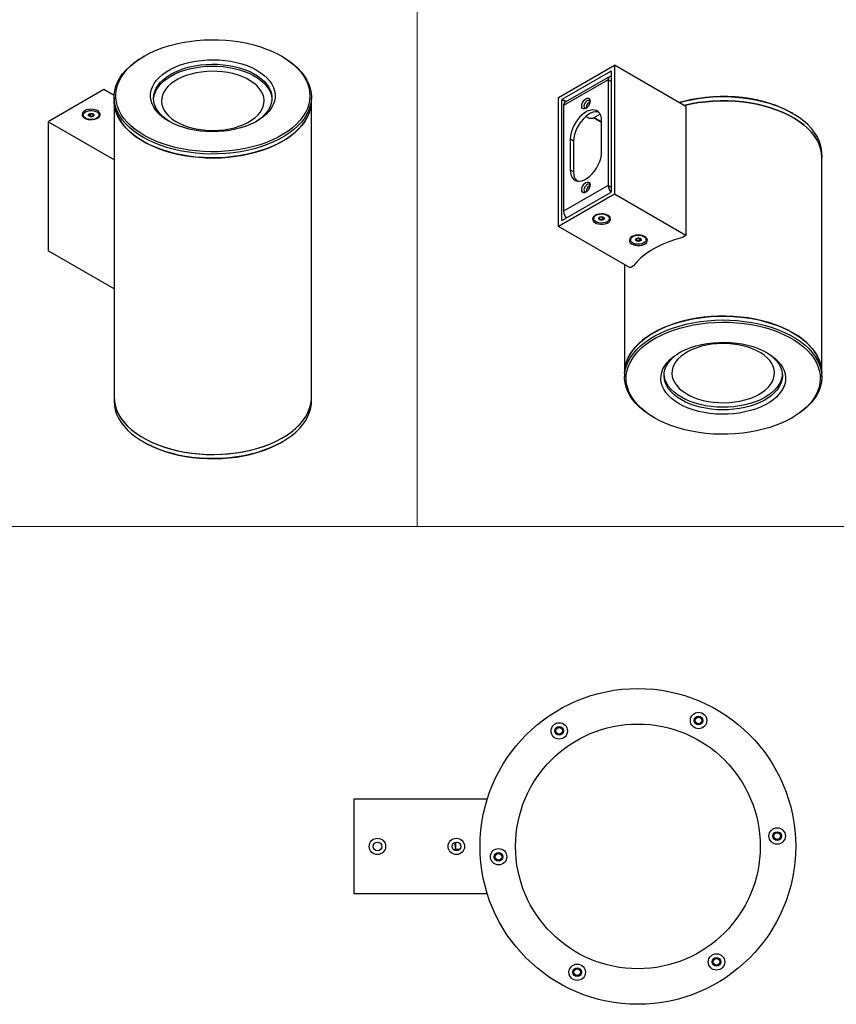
# Model space of a CAD drawing. Header units: millimetres. Extents: x -633 to 2709, y -2030 to 563.
# Tile 9 of 16: x 564 to 1081, y -716 to -93. Entities that reach past the tile are written whole.
import ezdxf

# ---------------------------------------------------------------- set-up
doc = ezdxf.new("R2010")
doc.units = ezdxf.units.MM

msp = doc.modelspace()

# ---------------------------------------------------------------- linework, layer by layer
at = {"color": 7, "linetype": 'Continuous', "lineweight": 18}
for p, q in [((815.63, 562.92), (815.63, -413.54)), ((815.63, 562.92), (815.63, -413.54)), ((97.91, -413.54), (815.63, -413.54)), ((406.5, -413.54), (1473.8, -413.54)), ((815.63, -413.54), (1473.8, -413.54))]:
    msp.add_line(p, q, dxfattribs=at)
at = {"color": 7, "linetype": 'Continuous', "lineweight": 25}
for p, q in [((642.72, -115.71), (642.02, -116.12)), ((730.42, -116.12), (729.71, -115.71)), ((905.31, -141.91), (940.67, -121.5)), ((940.67, -121.5), (940.67, -203.16)), ((985.92, -147.63), (940.67, -121.5)), ((907.61, -143.04), (938.37, -125.28)), ((936.78, -130.69), (908.49, -147.02)), ((937.71, -128.63), (909.43, -144.96)), ((936.78, -130.69), (936.78, -197.64)), ((938.55, -131.71), (936.78, -130.69)), ((938.55, -125.38), (938.37, -125.28)), ((938.55, -125.38), (938.55, -201.73)), ((617.27, -136.94), (581.92, -157.35)), ((623.74, -140.67), (617.27, -136.94)), ((623.72, -141.62), (623.72, -144.07)), ((748.72, -144.07), (748.72, -141.62)), ((905.31, -223.57), (905.31, -141.91)), ((907.43, -219.69), (907.43, -143.34)), ((909.83, -144.72), (907.43, -143.34)), ((907.61, -143.04), (910.18, -144.52)), ((623.72, -144.07), (623.72, -331.88)), ((653.72, -144.07), (653.72, -144.08)), ((718.72, -144.08), (718.72, -144.07)), ((748.72, -331.88), (748.72, -144.07)), ((908.49, -147.02), (908.49, -213.97)), ((985.92, -147.63), (985.92, -229.28)), ((604.14, -153.01), (604.14, -153.25)), ((608.08, -152.66), (607.86, -152.27)), ((608.55, -154), (608.7, -153.92)), ((608.7, -153.92), (608.7, -152.11)), ((608.7, -153.92), (609.47, -154.04)), ((610.37, -153.76), (610.37, -152.37)), ((612.68, -155.05), (612.68, -155.26)), ((614.14, -153.25), (614.14, -153.01)), ((924.4, -154.98), (922.54, -153.9)), ((924.4, -154.98), (927.23, -154.98)), ((931.58, -152.47), (927.23, -154.98)), ((932.54, -157.83), (927.41, -154.87)), ((927.76, -154.67), (932.54, -157.42)), ((1053.81, -152.12), (1053.1, -151.71)), ((623.72, -181.48), (581.92, -157.35)), ((581.92, -157.35), (581.92, -239)), ((932.54, -176.41), (932.54, -156.82)), ((912.74, -168.25), (912.74, -187.84)), ((914.86, -169.47), (912.74, -168.25)), ((914.86, -169.47), (914.86, -189.07)), ((1072.11, -180.08), (1072.11, -177.63)), ((1072.11, -316.44), (1072.11, -180.08)), ((914.86, -189.07), (912.74, -187.84)), ((936.78, -197.64), (908.49, -213.97)), ((936.78, -197.64), (938.55, -198.66)), ((940.67, -203.16), (905.31, -223.57)), ((938.37, -202.03), (907.61, -219.79)), ((985.92, -229.28), (940.67, -203.16)), ((929, -216.48), (929, -216.27)), ((931.31, -217.77), (931.31, -219.15)), ((932.98, -217.61), (932.21, -217.48)), ((933.12, -217.52), (932.98, -217.61)), ((932.98, -217.61), (932.98, -219.41)), ((950.57, -249.69), (905.31, -223.57)), ((907.43, -219.69), (907.61, -219.79)), ((927.54, -218.27), (927.54, -218.52)), ((933.6, -218.87), (933.82, -219.26)), ((937.54, -218.52), (937.54, -218.27)), ((952.33, -229.95), (952.33, -229.74)), ((985.92, -229.28), (983.8, -230.51)), ((950.87, -231.74), (950.87, -231.99)), ((954.64, -231.24), (954.64, -232.62)), ((956.32, -231.08), (955.54, -230.96)), ((956.46, -230.99), (956.32, -231.08)), ((956.32, -231.08), (956.32, -232.88)), ((956.93, -232.34), (957.16, -232.73)), ((960.87, -231.99), (960.87, -231.74)), ((623.72, -263.13), (581.92, -239)), ((947.11, -247.7), (947.11, -316.44)), ((952.69, -248.47), (950.57, -249.69)), ((947.11, -316.44), (947.11, -318.89)), ((977.11, -316.43), (977.11, -316.44)), ((1042.11, -316.44), (1042.11, -316.43)), ((1072.11, -318.89), (1072.11, -316.44)), ((623.72, -331.88), (623.72, -334.33)), ((748.72, -334.33), (748.72, -331.88)), ((965.41, -344.4), (966.12, -344.81)), ((1053.1, -344.81), (1053.81, -344.4)), ((642.02, -359.84), (642.72, -360.24)), ((729.71, -360.24), (730.42, -359.84)), ((860.15, -586.15), (775.54, -586.15)), ((775.54, -586.15), (775.54, -646.15)), ((839.96, -617.94), (839.69, -613.43)), ((839.96, -613.46), (839.96, -617.94)), ((839.91, -618.77), (839.96, -617.94)), ((839.96, -617.94), (839.96, -618.84)), ((839.96, -617.94), (842.63, -617.94)), ((860.15, -646.15), (775.54, -646.15))]:
    msp.add_line(p, q, dxfattribs=at)
at = {"color": 7, "linetype": 'Continuous', "lineweight": 25, "flags": 128}
for points in [[(747.01, -146.19), (746.13, -148.83), (744.9, -151.42), (743.34, -153.96), (741.46, -156.41), (739.25, -158.78), (736.75, -161.04), (733.95, -163.19), (730.88, -165.21), (727.56, -167.09), (724, -168.82), (720.22, -170.39), (716.24, -171.79), (712.1, -173.01), (707.81, -174.05), (703.39, -174.9), (698.87, -175.55), (694.29, -176), (689.65, -176.26), (685, -176.3), (680.35, -176.15), (675.74, -175.79), (671.19, -175.23), (666.72, -174.48), (662.36, -173.53), (658.14, -172.4), (654.09, -171.08), (650.21, -169.59), (646.54, -167.94), (643.1, -166.13), (639.91, -164.17), (636.98, -162.08), (634.34, -159.87), (631.99, -157.55), (629.95, -155.14), (628.23, -152.64), (626.85, -150.07), (625.8, -147.46), (625.11, -144.8), (624.76, -142.12), (624.76, -139.43), (625.12, -136.75), (625.83, -134.1), (626.88, -131.48), (628.27, -128.92), (629.99, -126.42), (632.04, -124.01), (634.4, -121.69), (637.05, -119.48), (639.98, -117.4), (643.18, -115.44), (646.63, -113.64), (650.3, -111.99), (654.18, -110.5), (658.24, -109.19), (662.46, -108.06), (666.82, -107.12), (671.29, -106.37), (675.85, -105.81), (680.46, -105.46), (685.11, -105.31), (689.76, -105.36), (694.39, -105.62), (698.98, -106.08), (703.49, -106.73), (707.91, -107.59), (712.2, -108.63), (716.34, -109.85), (720.31, -111.26), (724.08, -112.83), (727.64, -114.56), (730.96, -116.45), (734.02, -118.47), (736.81, -120.62), (739.31, -122.89), (741.51, -125.26), (743.38, -127.72), (744.94, -130.25), (746.15, -132.84), (747.02, -135.48), (747.54, -138.15), (747.72, -140.84), (747.54, -143.52), (747.01, -146.19)], [(747.99, -147.1), (747.1, -149.78), (745.86, -152.41), (744.27, -154.99), (742.36, -157.48), (740.12, -159.89), (737.57, -162.19), (734.73, -164.37), (731.61, -166.43), (728.23, -168.34), (724.61, -170.09), (720.77, -171.69), (716.73, -173.11), (712.52, -174.35), (708.16, -175.41), (703.67, -176.27), (699.08, -176.93), (694.42, -177.39), (689.71, -177.65), (684.98, -177.7), (680.26, -177.54), (675.57, -177.18), (670.94, -176.61), (666.4, -175.84), (661.98, -174.88), (657.69, -173.73), (653.56, -172.39), (649.63, -170.88), (645.9, -169.19), (642.4, -167.35), (639.16, -165.37), (636.18, -163.25), (633.49, -161), (631.11, -158.64), (629.03, -156.19), (627.29, -153.65), (625.88, -151.04), (624.82, -148.38), (624.11, -145.68), (623.76, -142.96), (623.76, -140.23), (624.13, -137.5), (624.84, -134.8), (625.91, -132.14), (627.33, -129.54), (629.08, -127), (631.16, -124.55), (633.55, -122.2), (636.25, -119.95), (639.23, -117.83), (642.02, -116.12)], [(725.26, -144.27), (724.51, -146.39), (723.42, -148.47), (721.99, -150.48), (720.24, -152.4), (718.17, -154.21), (715.82, -155.9), (713.2, -157.46), (710.34, -158.86), (707.26, -160.11), (703.98, -161.17), (700.55, -162.06), (696.99, -162.75), (693.32, -163.24), (689.6, -163.53), (685.84, -163.61), (682.09, -163.49), (678.37, -163.16), (674.73, -162.62), (671.19, -161.9), (667.78, -160.98), (664.55, -159.87), (661.51, -158.6), (658.69, -157.16), (656.12, -155.58), (653.83, -153.86), (651.82, -152.02), (650.13, -150.08), (648.77, -148.06), (647.74, -145.97), (647.07, -143.84), (646.75, -141.68), (646.78, -139.51), (647.17, -137.35), (647.92, -135.22), (649.01, -133.15), (650.44, -131.14), (652.2, -129.22), (654.26, -127.4), (656.61, -125.71), (659.23, -124.16), (662.1, -122.75), (665.18, -121.51), (668.45, -120.44), (671.88, -119.56), (675.45, -118.87), (679.11, -118.38), (682.84, -118.09), (686.59, -118.01), (690.34, -118.13), (694.06, -118.46), (697.7, -118.99), (701.24, -119.72), (704.65, -120.64), (707.89, -121.74), (710.93, -123.02), (713.75, -124.45), (716.31, -126.04), (718.61, -127.76), (720.61, -129.59), (722.3, -131.53), (723.67, -133.55), (724.69, -135.64), (725.37, -137.78), (725.69, -139.94), (725.65, -142.11), (725.26, -144.27)], [(730.42, -116.12), (731.69, -116.87), (734.8, -118.92), (737.63, -121.11), (740.17, -123.41), (742.4, -125.82), (744.31, -128.32), (745.89, -130.9), (747.12, -133.53), (748.01, -136.21), (748.54, -138.93), (748.72, -141.66), (748.53, -144.38), (747.99, -147.1)], [(659.01, -157.34), (656.81, -155.87), (654.7, -154.17), (652.89, -152.36), (651.38, -150.46), (650.21, -148.48), (649.36, -146.44), (648.87, -144.37), (648.72, -142.28), (648.92, -140.19), (649.47, -138.13), (650.36, -136.1), (651.59, -134.13), (653.14, -132.24), (655, -130.45), (657.15, -128.76), (659.57, -127.21), (662.24, -125.79), (665.14, -124.54), (668.23, -123.44), (671.49, -122.53), (674.89, -121.8), (678.39, -121.27), (681.97, -120.93), (685.58, -120.8), (689.21, -120.86), (692.8, -121.13), (696.33, -121.59), (699.77, -122.26), (703.08, -123.1), (706.24, -124.13), (709.2, -125.34), (711.95, -126.7), (714.47, -128.2), (716.71, -129.84), (718.68, -131.6), (720.34, -133.46), (721.68, -135.4), (722.69, -137.41), (723.36, -139.47), (723.69, -141.55), (723.66, -143.64), (723.28, -145.72), (723.28, -145.72)], [(648.73, -143.05), (648.92, -141.42), (649.47, -139.35), (650.36, -137.32), (651.59, -135.36), (653.14, -133.47), (655, -131.67), (657.15, -129.99), (659.57, -128.43), (662.24, -127.02), (665.14, -125.76), (668.23, -124.67), (671.49, -123.76), (674.89, -123.03), (678.39, -122.49), (681.97, -122.16), (685.58, -122.02), (689.21, -122.09), (692.8, -122.35), (696.33, -122.82), (699.77, -123.48), (703.08, -124.33), (706.24, -125.36), (709.2, -126.56), (711.95, -127.92), (714.47, -129.43), (716.71, -131.07), (718.68, -132.83), (720.34, -134.69), (721.68, -136.63), (722.69, -138.64), (723.36, -140.69), (723.69, -142.78), (723.7, -143.05)], [(689.02, -125.38), (685.62, -125.31), (682.22, -125.45), (678.87, -125.8), (675.6, -126.34), (672.45, -127.08), (669.45, -128), (666.63, -129.1), (664.03, -130.37), (661.67, -131.78), (659.57, -133.33), (657.78, -135), (656.29, -136.76), (655.13, -138.61), (654.31, -140.51), (653.84, -142.46), (653.72, -144.42), (653.96, -146.38), (654.56, -148.31), (655.5, -150.2), (656.78, -152.02), (658.38, -153.75), (660.28, -155.38), (662.47, -156.88), (664.92, -158.25), (667.6, -159.45), (670.49, -160.49), (673.55, -161.35), (676.75, -162.02), (680.05, -162.49), (683.42, -162.77), (686.82, -162.83), (690.21, -162.69), (693.56, -162.35), (696.83, -161.81), (699.98, -161.07), (702.99, -160.15), (705.8, -159.05), (708.41, -157.78), (710.77, -156.37), (712.86, -154.82), (714.66, -153.15), (716.15, -151.39), (717.31, -149.54), (718.13, -147.63), (718.6, -145.69), (718.71, -143.73), (718.47, -141.77), (717.88, -139.83), (716.94, -137.95), (715.66, -136.13), (714.06, -134.39), (712.15, -132.77), (709.96, -131.26), (707.51, -129.9), (704.83, -128.69), (701.94, -127.65), (698.88, -126.8), (695.69, -126.13), (692.38, -125.65), (689.02, -125.38)], [(689.02, -125.39), (685.62, -125.32), (682.22, -125.46), (678.87, -125.81), (675.6, -126.35), (672.45, -127.09), (669.45, -128.01), (666.63, -129.11), (664.03, -130.37), (661.67, -131.79), (659.57, -133.34), (657.78, -135), (656.29, -136.77), (655.13, -138.62), (654.31, -140.52), (653.84, -142.47), (653.72, -144.08)], [(718.72, -144.08), (718.71, -143.73), (718.47, -141.78), (717.88, -139.84), (716.94, -137.95), (715.66, -136.13), (714.06, -134.4), (712.15, -132.77), (709.96, -131.27), (707.51, -129.91), (704.83, -128.7), (701.94, -127.66), (698.88, -126.8), (695.69, -126.13), (692.38, -125.66), (689.02, -125.39)], [(919.98, -147.32), (920.11, -146.3), (920.49, -145.23), (921.08, -144.22), (921.82, -143.35), (922.64, -142.73), (923.46, -142.41), (924.19, -142.42), (924.78, -142.75), (925.16, -143.39), (925.29, -144.26), (925.16, -145.28), (924.78, -146.35), (924.19, -147.37), (923.46, -148.23), (922.64, -148.85), (921.82, -149.18), (921.08, -149.17), (920.49, -148.83), (920.11, -148.19), (919.98, -147.32)], [(1053.1, -151.71), (1050.56, -150.32), (1046.97, -148.61), (1043.17, -147.06), (1039.18, -145.68), (1035.01, -144.48), (1030.71, -143.46), (1026.28, -142.64), (1021.75, -142.01), (1017.16, -141.58), (1012.52, -141.35), (1007.86, -141.32), (1003.22, -141.5), (998.61, -141.88), (994.07, -142.46), (989.61, -143.24), (985.27, -144.21), (981.68, -145.18)], [(1072.11, -177.63), (1072.11, -177.29), (1071.88, -174.56), (1071.3, -171.85), (1070.37, -169.17), (1069.09, -166.55), (1067.47, -163.98), (1065.51, -161.49), (1063.24, -159.1), (1060.66, -156.81), (1057.78, -154.64), (1054.63, -152.6), (1051.23, -150.71), (1047.58, -148.97), (1043.72, -147.39), (1039.66, -145.99), (1035.43, -144.77), (1031.05, -143.74), (1026.55, -142.9), (1021.95, -142.26), (1017.28, -141.82), (1012.57, -141.59), (1007.84, -141.56), (1003.12, -141.74), (998.43, -142.13), (993.82, -142.72), (989.29, -143.51), (984.88, -144.49), (981.88, -145.29)], [(605.09, -150.31), (604.21, -150.97), (603.63, -151.73), (603.41, -152.55), (603.55, -153.38), (604.03, -154.16), (604.84, -154.84), (605.92, -155.39), (607.2, -155.77), (608.6, -155.95), (610.04, -155.92), (611.42, -155.69), (612.66, -155.27), (613.67, -154.68), (614.41, -153.97), (614.81, -153.17), (614.85, -152.34), (614.54, -151.53), (613.89, -150.79), (612.93, -150.17), (611.75, -149.7), (610.39, -149.42), (608.96, -149.35), (607.54, -149.48), (606.22, -149.8), (605.09, -150.31)], [(747.99, -149.55), (747.1, -152.23), (745.86, -154.86), (744.27, -157.44), (742.36, -159.93), (740.12, -162.34), (737.57, -164.64), (734.73, -166.82), (731.61, -168.88), (728.23, -170.79), (724.61, -172.54), (720.77, -174.14), (716.73, -175.56), (712.52, -176.8), (708.16, -177.86), (703.67, -178.72), (699.08, -179.38), (694.42, -179.84), (689.71, -180.1), (684.98, -180.15), (680.26, -179.99), (675.57, -179.63), (670.94, -179.06), (666.4, -178.29), (661.98, -177.33), (657.69, -176.18), (653.56, -174.84), (649.63, -173.32), (645.9, -171.64), (642.4, -169.8), (639.16, -167.82), (636.18, -165.7), (633.49, -163.45), (631.11, -161.09), (629.03, -158.64), (627.29, -156.1), (625.88, -153.49), (624.82, -150.83), (624.11, -148.13), (623.76, -145.41), (623.72, -144.07)], [(623.72, -144.07), (623.85, -146.46), (624.35, -149.18), (625.19, -151.86), (626.39, -154.51), (627.92, -157.09), (629.8, -159.6), (631.99, -162.02), (634.5, -164.33), (637.3, -166.53), (640.38, -168.6), (643.73, -170.53), (647.31, -172.31), (651.13, -173.93), (655.14, -175.38), (659.33, -176.64), (663.67, -177.72), (668.14, -178.61), (672.72, -179.3), (677.38, -179.79), (682.08, -180.07), (686.81, -180.15), (691.53, -180.02), (696.23, -179.69), (700.86, -179.15), (705.42, -178.41), (709.86, -177.47), (714.17, -176.34), (718.32, -175.03), (722.28, -173.54), (726.04, -171.88), (729.57, -170.06), (732.85, -168.1), (735.86, -165.99), (738.59, -163.76), (741.02, -161.42), (743.14, -158.98), (744.93, -156.45), (746.38, -153.85), (747.49, -151.2), (748.24, -148.5), (748.65, -145.78), (748.72, -144.07)], [(723.28, -145.72), (722.56, -147.77), (721.5, -149.77), (720.11, -151.71), (718.4, -153.55), (716.39, -155.29), (714.1, -156.91), (713.43, -157.34)], [(925.26, -144.72), (925.25, -144.68), (925, -144.06), (924.52, -143.73), (923.88, -143.73), (923.16, -144.07), (922.48, -144.69), (921.91, -145.52), (921.53, -146.44), (921.4, -147.32)], [(921.4, -147.32), (921.53, -148.06), (921.91, -148.54), (922.48, -148.71), (923.02, -148.6)], [(1072.11, -180.08), (1072.11, -179.74), (1071.88, -177.01), (1071.3, -174.3), (1070.37, -171.62), (1069.09, -168.99), (1067.47, -166.43), (1065.51, -163.94), (1063.24, -161.55), (1060.66, -159.26), (1057.78, -157.09), (1054.63, -155.05), (1051.23, -153.16), (1047.58, -151.42), (1043.72, -149.84), (1039.66, -148.44), (1035.43, -147.22), (1031.05, -146.19), (1026.55, -145.35), (1021.95, -144.71), (1017.28, -144.27), (1012.57, -144.04), (1007.84, -144.01), (1003.12, -144.19), (998.43, -144.58), (993.82, -145.17), (989.29, -145.96), (984.88, -146.94), (984.78, -146.97)], [(984.78, -146.97), (984.88, -146.94), (989.29, -145.96), (993.82, -145.17), (998.43, -144.58), (1003.12, -144.19), (1007.84, -144.01), (1012.57, -144.04), (1017.28, -144.27), (1021.95, -144.71), (1026.55, -145.35), (1031.05, -146.19), (1035.43, -147.22), (1039.66, -148.44), (1043.72, -149.84), (1047.58, -151.42), (1051.23, -153.16), (1054.63, -155.05), (1057.78, -157.09), (1060.66, -159.26), (1063.24, -161.55), (1065.51, -163.94), (1067.47, -166.43), (1069.09, -168.99), (1070.37, -171.62), (1071.3, -174.3), (1071.88, -177.01), (1072.11, -179.74), (1072.11, -180.08)], [(612.68, -155.05), (611.54, -155.54), (610.21, -155.83), (608.79, -155.89), (607.39, -155.71), (606.15, -155.32), (605.14, -154.74), (604.46, -154.02), (604.15, -153.22), (604.26, -152.4), (604.75, -151.63), (605.61, -150.97)], [(605.61, -150.97), (606.75, -150.48), (608.08, -150.19), (609.5, -150.13), (610.89, -150.31), (612.14, -150.7), (613.14, -151.28), (613.83, -152), (614.13, -152.8), (614.03, -153.62), (613.53, -154.39), (612.68, -155.05)], [(610.43, -153.75), (609.84, -153.98), (609.14, -154.06), (608.45, -153.98), (607.86, -153.75), (607.46, -153.41), (607.32, -153.01), (607.46, -152.61), (607.86, -152.27)], [(607.86, -152.27), (608.45, -152.04), (609.14, -151.96), (609.84, -152.04), (610.43, -152.27), (610.82, -152.61), (610.96, -153.01), (610.82, -153.41), (610.43, -153.75)], [(609.43, -154.05), (609.14, -154.03), (608.86, -154.05)], [(932.54, -156.82), (932.4, -155.01), (932, -153.41), (931.34, -152.06), (930.45, -151), (929.34, -150.25), (928.05, -149.84), (926.61, -149.77), (925.07, -150.05), (923.45, -150.67), (921.82, -151.61), (920.21, -152.85), (918.66, -154.36), (917.22, -156.09), (915.93, -157.99), (914.82, -160.02), (913.93, -162.12), (913.27, -164.23), (912.87, -166.29), (912.74, -168.25)], [(930.62, -151.16), (930.17, -151.06), (928.73, -150.99), (927.19, -151.27), (925.58, -151.89), (923.94, -152.84), (922.33, -154.08), (920.78, -155.58), (919.34, -157.31), (918.05, -159.22), (916.95, -161.24), (916.05, -163.34), (915.39, -165.45), (914.99, -167.51), (914.86, -169.47)], [(930.4, -151.11), (930.77, -151.38), (930.87, -151.43)], [(912.74, -187.84), (912.87, -189.65), (913.27, -191.25), (913.93, -192.6), (914.82, -193.66), (915.93, -194.41), (917.22, -194.82), (918.66, -194.89), (920.21, -194.61), (921.82, -193.99), (923.45, -193.05), (925.07, -191.81), (926.61, -190.3), (928.05, -188.57), (929.34, -186.67), (930.45, -184.64), (931.34, -182.54), (932, -180.44), (932.4, -178.37), (932.54, -176.41)], [(919.98, -200.4), (920.11, -199.38), (920.49, -198.31), (921.08, -197.29), (921.82, -196.43), (922.64, -195.81), (923.46, -195.48), (924.19, -195.49), (924.78, -195.83), (925.16, -196.47), (925.29, -197.34), (925.16, -198.36), (924.78, -199.43), (924.19, -200.45), (923.46, -201.31), (922.64, -201.93), (921.82, -202.25), (921.08, -202.24), (920.49, -201.91), (920.11, -201.27), (919.98, -200.4)], [(925.26, -197.79), (925.25, -197.76), (925, -197.14), (924.52, -196.81), (923.88, -196.81), (923.16, -197.14), (922.48, -197.77), (921.91, -198.59), (921.53, -199.51), (921.4, -200.4)], [(921.4, -200.4), (921.53, -201.13), (921.91, -201.62), (922.48, -201.79), (923.02, -201.68)], [(928.48, -216.53), (927.6, -217.19), (927.03, -217.95), (926.8, -218.77), (926.94, -219.59), (927.43, -220.38), (928.23, -221.06), (929.31, -221.61), (930.59, -221.99), (932, -222.17), (933.43, -222.14), (934.81, -221.91), (936.05, -221.49), (937.07, -220.9), (937.8, -220.19), (938.2, -219.39), (938.25, -218.56), (937.93, -217.75), (937.28, -217.01), (936.33, -216.39), (935.14, -215.92), (933.79, -215.64), (932.36, -215.56), (930.94, -215.69), (929.62, -216.02), (928.48, -216.53)], [(936.07, -220.56), (934.93, -221.05), (933.6, -221.34), (932.18, -221.4), (930.79, -221.22), (929.54, -220.83), (928.53, -220.25), (927.85, -219.53), (927.55, -218.72), (927.65, -217.9), (928.15, -217.13), (929, -216.48)], [(929, -216.48), (930.14, -215.98), (931.47, -215.7), (932.89, -215.64), (934.28, -215.81), (935.53, -216.21), (936.54, -216.79), (937.22, -217.51), (937.52, -218.31), (937.42, -219.13), (936.92, -219.9), (936.07, -220.56)], [(933.82, -219.26), (933.23, -219.49), (932.54, -219.57), (931.84, -219.49), (931.25, -219.26), (930.86, -218.92), (930.72, -218.52), (930.86, -218.12), (931.25, -217.77)], [(931.25, -217.77), (931.84, -217.55), (932.54, -217.47), (933.23, -217.55), (933.82, -217.77), (934.22, -218.12), (934.35, -218.52), (934.22, -218.92), (933.82, -219.26)], [(932.25, -217.48), (932.54, -217.5), (932.82, -217.48)], [(951.82, -230), (950.93, -230.66), (950.36, -231.42), (950.14, -232.24), (950.27, -233.07), (950.76, -233.85), (951.57, -234.53), (952.65, -235.08), (953.93, -235.46), (955.33, -235.64), (956.77, -235.61), (958.15, -235.38), (959.39, -234.96), (960.4, -234.37), (961.13, -233.66), (961.53, -232.86), (961.58, -232.03), (961.27, -231.22), (960.61, -230.48), (959.66, -229.86), (958.47, -229.39), (957.12, -229.11), (955.69, -229.03), (954.27, -229.16), (952.95, -229.49), (951.82, -230)], [(959.41, -234.03), (958.27, -234.52), (956.93, -234.81), (955.51, -234.87), (954.12, -234.69), (952.87, -234.3), (951.87, -233.72), (951.19, -233), (950.88, -232.19), (950.98, -231.37), (951.48, -230.6), (952.33, -229.95)], [(952.33, -229.95), (953.47, -229.45), (954.81, -229.17), (956.23, -229.11), (957.62, -229.28), (958.87, -229.68), (959.87, -230.26), (960.56, -230.98), (960.86, -231.78), (960.76, -232.6), (960.26, -233.37), (959.41, -234.03)], [(983.8, -230.51), (979.34, -231.8), (975.07, -233.3), (971.02, -234.99), (967.22, -236.85), (963.69, -238.89), (960.45, -241.09), (957.52, -243.43), (954.93, -245.89), (952.69, -248.47)], [(957.16, -232.73), (956.57, -232.96), (955.87, -233.04), (955.17, -232.96), (954.58, -232.73), (954.19, -232.39), (954.05, -231.99), (954.19, -231.59), (954.58, -231.25)], [(954.58, -231.25), (955.17, -231.02), (955.87, -230.94), (956.57, -231.02), (957.16, -231.25), (957.55, -231.59), (957.69, -231.99), (957.55, -232.39), (957.16, -232.73)], [(955.58, -230.95), (955.87, -230.97), (956.16, -230.95)], [(947.11, -316.44), (947.18, -314.74), (947.58, -312.01), (948.34, -309.32), (949.45, -306.66), (950.9, -304.07), (952.69, -301.54), (954.81, -299.1), (957.24, -296.75), (959.97, -294.52), (962.98, -292.42), (966.26, -290.45), (969.79, -288.63), (973.55, -286.97), (977.51, -285.48), (981.66, -284.17), (985.97, -283.04), (990.41, -282.11), (994.96, -281.37), (999.6, -280.83), (1004.29, -280.49), (1009.02, -280.36), (1013.75, -280.44), (1018.45, -280.72), (1023.11, -281.21), (1027.68, -281.9), (1032.16, -282.79), (1036.5, -283.87), (1040.69, -285.14), (1044.7, -286.58), (1048.51, -288.2), (1052.1, -289.98), (1055.45, -291.91), (1058.53, -293.98), (1061.33, -296.18), (1063.84, -298.5), (1066.03, -300.92), (1067.9, -303.43), (1069.44, -306.01), (1070.64, -308.65), (1071.48, -311.34), (1071.97, -314.05), (1072.11, -316.44)], [(1053.8, -290.93), (1050.34, -289.07), (1046.63, -287.37), (1042.72, -285.84), (1038.62, -284.48), (1034.35, -283.31), (1029.93, -282.32), (1025.41, -281.53), (1020.79, -280.94), (1016.1, -280.56), (1011.38, -280.38), (1006.65, -280.4), (1001.94, -280.63), (997.27, -281.07), (992.67, -281.71), (988.17, -282.55), (983.79, -283.58), (979.56, -284.8), (975.5, -286.21), (971.64, -287.78), (968, -289.52), (964.59, -291.42), (961.44, -293.45), (958.56, -295.62), (955.98, -297.91), (953.71, -300.31), (951.76, -302.79), (950.13, -305.36), (948.85, -307.99), (947.92, -310.66), (947.34, -313.37), (947.11, -316.1), (947.11, -316.44)], [(965.42, -344.4), (962.2, -342.4), (959.26, -340.26), (956.6, -338), (954.25, -335.64), (952.21, -333.17), (950.51, -330.62), (949.14, -328.01), (948.12, -325.34), (947.45, -322.64), (947.14, -319.92), (947.18, -317.18), (947.58, -314.46), (948.34, -311.77), (949.45, -309.11), (950.9, -306.52), (952.69, -303.99), (954.81, -301.55), (957.24, -299.2), (959.97, -296.97), (962.98, -294.87), (966.26, -292.9), (969.79, -291.08), (973.55, -289.42), (977.51, -287.93), (981.66, -286.62), (985.97, -285.49), (990.41, -284.56), (994.96, -283.82), (999.6, -283.28), (1004.29, -282.94), (1009.02, -282.81), (1013.75, -282.89), (1018.45, -283.17), (1023.11, -283.66), (1027.68, -284.35), (1032.16, -285.24), (1036.5, -286.32), (1040.69, -287.59), (1044.7, -289.03), (1048.51, -290.65), (1052.1, -292.43), (1055.45, -294.36), (1058.53, -296.43), (1061.33, -298.63), (1063.84, -300.95), (1066.03, -303.37), (1067.9, -305.88), (1069.44, -308.46), (1070.64, -311.1), (1071.48, -313.79), (1071.97, -316.5), (1072.11, -319.23), (1071.88, -321.96), (1071.3, -324.67), (1070.37, -327.35), (1069.09, -329.98), (1067.47, -332.54), (1065.51, -335.03), (1063.24, -337.42), (1060.66, -339.71), (1057.78, -341.88), (1054.63, -343.92), (1053.81, -344.4)], [(966.12, -344.81), (962.96, -342.84), (960.06, -340.74), (957.45, -338.52), (955.13, -336.18), (953.13, -333.76), (951.45, -331.25), (950.11, -328.68), (949.1, -326.06), (948.44, -323.4), (948.14, -320.72), (948.18, -318.03), (948.58, -315.35), (949.32, -312.7), (950.41, -310.09), (951.84, -307.53), (953.6, -305.04), (955.68, -302.64), (958.07, -300.33), (960.76, -298.14), (963.73, -296.07), (966.95, -294.13), (970.43, -292.34), (974.12, -290.71), (978.02, -289.24), (982.11, -287.95), (986.34, -286.84), (990.72, -285.92), (995.2, -285.19), (999.76, -284.66), (1004.38, -284.33), (1009.03, -284.21), (1013.68, -284.28), (1018.31, -284.56), (1022.89, -285.04), (1027.39, -285.72), (1031.79, -286.59), (1036.07, -287.66), (1040.19, -288.91), (1044.14, -290.33), (1047.89, -291.92), (1051.42, -293.67), (1054.71, -295.57), (1057.74, -297.61), (1060.5, -299.77), (1062.97, -302.05), (1065.13, -304.43), (1066.97, -306.9), (1068.48, -309.44), (1069.66, -312.04), (1070.49, -314.69), (1070.98, -317.36), (1071.11, -320.04), (1070.89, -322.73), (1070.32, -325.39), (1069.4, -328.03), (1068.14, -330.61), (1066.54, -333.14), (1064.62, -335.59), (1062.38, -337.94), (1059.84, -340.19), (1057.01, -342.33), (1053.91, -344.33), (1050.56, -346.2), (1046.97, -347.91), (1043.17, -349.46), (1039.18, -350.84), (1035.01, -352.04), (1030.71, -353.06), (1026.28, -353.88), (1021.75, -354.51), (1017.16, -354.94), (1012.52, -355.17), (1007.86, -355.2), (1003.22, -355.02), (998.61, -354.64), (994.07, -354.06), (989.61, -353.28), (985.27, -352.31), (981.07, -351.16), (977.03, -349.82), (973.18, -348.31), (969.54, -346.64), (966.12, -344.81)], [(1072.11, -316.44), (1072.09, -315.42), (1071.77, -312.69), (1071.1, -309.99), (1070.08, -307.32), (1068.71, -304.71), (1067.01, -302.16), (1064.97, -299.7), (1062.62, -297.33), (1059.96, -295.07), (1057.02, -292.93), (1053.8, -290.93)], [(981.68, -335.83), (979.15, -334.23), (976.9, -332.49), (974.94, -330.64), (973.3, -328.68), (971.99, -326.65), (971.01, -324.55), (970.39, -322.41), (970.12, -320.25), (970.21, -318.08), (970.66, -315.93), (971.46, -313.81), (972.6, -311.74), (974.08, -309.74), (975.88, -307.84), (977.99, -306.04), (980.38, -304.37), (983.04, -302.83), (985.94, -301.45), (989.05, -300.24), (992.35, -299.2), (995.81, -298.34), (999.39, -297.68), (1003.06, -297.22), (1006.79, -296.96), (1010.55, -296.91), (1014.3, -297.07), (1018.01, -297.43), (1021.64, -297.99), (1025.16, -298.75), (1028.54, -299.69), (1031.75, -300.82), (1034.76, -302.12), (1037.54, -303.58), (1040.07, -305.19), (1042.32, -306.93), (1044.28, -308.78), (1045.92, -310.73), (1047.23, -312.76), (1048.21, -314.86), (1048.83, -317), (1049.1, -319.17), (1049.01, -321.33), (1048.56, -323.49), (1047.76, -325.61), (1046.62, -327.68), (1045.14, -329.67), (1043.34, -331.58), (1041.23, -333.37), (1038.84, -335.05), (1036.18, -336.58), (1033.28, -337.96), (1030.17, -339.18), (1026.87, -340.22), (1023.41, -341.07), (1019.83, -341.73), (1016.16, -342.19), (1012.43, -342.45), (1008.67, -342.5), (1004.92, -342.35), (1001.21, -341.99), (997.58, -341.43), (994.06, -340.67), (990.68, -339.72), (987.47, -338.59), (984.46, -337.29), (981.68, -335.83)], [(1006.81, -335.13), (1010.21, -335.2), (1013.61, -335.06), (1016.95, -334.72), (1020.22, -334.17), (1023.38, -333.44), (1026.38, -332.51), (1029.2, -331.41), (1031.8, -330.15), (1034.16, -328.74), (1036.25, -327.19), (1038.05, -325.52), (1039.54, -323.75), (1040.7, -321.91), (1041.52, -320), (1041.99, -318.06), (1042.1, -316.09), (1041.86, -314.14), (1041.27, -312.2), (1040.33, -310.31), (1039.05, -308.49), (1037.45, -306.76), (1035.55, -305.13), (1033.36, -303.63), (1030.91, -302.27), (1028.22, -301.06), (1025.34, -300.02), (1022.28, -299.16), (1019.08, -298.49), (1015.78, -298.02), (1012.41, -297.75), (1009.01, -297.68), (1005.62, -297.82), (1002.27, -298.17), (999, -298.71), (995.84, -299.45), (992.84, -300.37), (990.02, -301.47), (987.42, -302.73), (985.06, -304.15), (982.97, -305.7), (981.17, -307.36), (979.68, -309.13), (978.52, -310.98), (977.7, -312.88), (977.23, -314.83), (977.12, -316.79), (977.36, -318.75), (977.95, -320.68), (978.89, -322.57), (980.17, -324.39), (981.77, -326.12), (983.68, -327.75), (985.86, -329.25), (988.31, -330.61), (991, -331.82), (993.88, -332.86), (996.94, -333.72), (1000.14, -334.39), (1003.44, -334.86), (1006.81, -335.13)], [(983.09, -333.38), (980.66, -331.83), (978.49, -330.16), (976.62, -328.37), (975.05, -326.48), (973.81, -324.52), (972.9, -322.49), (972.33, -320.42), (972.11, -318.34), (972.24, -316.25), (972.72, -314.17), (973.55, -312.14), (974.71, -310.15), (976.2, -308.25), (978, -306.43), (980.09, -304.72), (982.4, -303.18)], [(1036.82, -303.18), (1037.38, -303.52), (1039.68, -305.14), (1041.7, -306.88), (1043.42, -308.72), (1044.83, -310.64), (1045.91, -312.64), (1046.65, -314.69), (1047.04, -316.77), (1047.09, -318.86), (1046.78, -320.94), (1046.13, -323), (1045.13, -325.01), (1043.81, -326.96), (1042.16, -328.82), (1040.21, -330.59), (1037.98, -332.23), (1035.48, -333.75), (1032.74, -335.12), (1029.78, -336.32), (1026.64, -337.36), (1023.33, -338.22), (1019.9, -338.89), (1016.37, -339.37), (1012.78, -339.65), (1009.16, -339.72), (1005.54, -339.6), (1001.96, -339.27), (998.45, -338.74), (995.05, -338.02), (991.78, -337.12), (988.68, -336.04), (985.78, -334.79), (983.09, -333.38)], [(983.09, -331.75), (980.66, -330.2), (978.49, -328.52), (976.62, -326.73), (975.05, -324.85), (973.81, -322.88), (972.9, -320.86), (972.33, -318.79), (972.14, -317.26)], [(977.11, -316.43), (977.12, -316.78), (977.36, -318.74), (977.95, -320.67), (978.89, -322.56), (980.17, -324.38), (981.77, -326.11), (983.68, -327.74), (985.86, -329.24), (988.31, -330.61), (991, -331.81), (993.88, -332.85), (996.94, -333.71), (1000.14, -334.38), (1003.44, -334.85), (1006.81, -335.13)], [(1047.08, -317.26), (1046.78, -319.31), (1046.13, -321.37), (1045.13, -323.38), (1043.81, -325.33), (1042.16, -327.19), (1040.21, -328.95), (1037.98, -330.6), (1035.48, -332.11), (1032.74, -333.48), (1029.78, -334.69), (1026.64, -335.73), (1023.33, -336.59), (1019.9, -337.26), (1016.37, -337.74), (1012.78, -338.01), (1009.16, -338.09), (1005.54, -337.96), (1001.96, -337.63), (998.45, -337.11), (995.05, -336.39), (991.78, -335.49), (988.68, -334.41), (985.78, -333.16), (983.09, -331.75)], [(1006.81, -335.13), (1010.21, -335.19), (1013.61, -335.05), (1016.95, -334.71), (1020.22, -334.17), (1023.38, -333.43), (1026.38, -332.51), (1029.2, -331.41), (1031.8, -330.14), (1034.16, -328.73), (1036.25, -327.18), (1038.05, -325.51), (1039.54, -323.75), (1040.7, -321.9), (1041.52, -319.99), (1041.99, -318.05), (1042.11, -316.43)], [(623.72, -331.88), (623.89, -334.57), (624.42, -337.29), (625.31, -339.97), (626.54, -342.61), (628.12, -345.18), (630.03, -347.68), (632.26, -350.09), (634.8, -352.39), (637.64, -354.58), (640.75, -356.63), (644.12, -358.55), (647.74, -360.31), (651.57, -361.91), (655.6, -363.33), (659.81, -364.58), (664.17, -365.64), (668.66, -366.51), (673.25, -367.17), (677.91, -367.64), (682.61, -367.9), (687.34, -367.95), (692.07, -367.8), (696.76, -367.44), (701.39, -366.88), (705.93, -366.12), (710.36, -365.16), (714.65, -364.01), (718.78, -362.68), (722.72, -361.17), (726.45, -359.49), (729.95, -357.65), (733.2, -355.67), (736.19, -353.55), (738.88, -351.31), (741.28, -348.95), (743.35, -346.5), (745.11, -343.96), (746.52, -341.36), (747.59, -338.7), (748.31, -336), (748.67, -333.28), (748.72, -331.88)], [(623.72, -331.88), (623.85, -334.27), (624.35, -336.98), (625.19, -339.67), (626.39, -342.31), (627.92, -344.89), (629.8, -347.4), (631.99, -349.82), (634.5, -352.14), (637.3, -354.34), (640.38, -356.41), (643.73, -358.34), (647.31, -360.12), (651.13, -361.73), (655.14, -363.18), (659.33, -364.45), (663.67, -365.53), (668.14, -366.42), (672.72, -367.11), (677.38, -367.6), (682.08, -367.88), (686.81, -367.96), (691.53, -367.83), (696.23, -367.49), (700.86, -366.95), (705.42, -366.21), (709.86, -365.28), (714.17, -364.15), (718.32, -362.84), (722.28, -361.35), (726.04, -359.69), (729.57, -357.87), (732.85, -355.9), (735.86, -353.8), (738.59, -351.57), (741.02, -349.22), (743.14, -346.78), (744.93, -344.25), (746.38, -341.66), (747.49, -339), (748.24, -336.31), (748.65, -333.58), (748.72, -331.88)], [(623.72, -334.33), (623.89, -337.02), (624.42, -339.74), (625.31, -342.42), (626.54, -345.06), (628.12, -347.63), (630.03, -350.13), (632.26, -352.54), (634.8, -354.84), (637.64, -357.03), (640.75, -359.08), (644.12, -361), (647.74, -362.76), (651.57, -364.36), (655.6, -365.78), (659.81, -367.03), (664.17, -368.09), (668.66, -368.96), (673.25, -369.62), (677.91, -370.09), (682.61, -370.35), (687.34, -370.4), (692.07, -370.25), (696.76, -369.89), (701.39, -369.33), (705.93, -368.57), (710.36, -367.61), (714.65, -366.46), (718.78, -365.13), (722.72, -363.62), (726.45, -361.94), (729.95, -360.1), (733.2, -358.12), (736.19, -356), (738.88, -353.76), (741.28, -351.4), (743.35, -348.95), (745.11, -346.41), (746.52, -343.81), (747.59, -341.15), (748.31, -338.45), (748.67, -335.72), (748.72, -334.33)], [(642.72, -360.24), (644.79, -361.39), (648.35, -363.12), (652.12, -364.69), (656.09, -366.1), (660.24, -367.32), (664.53, -368.37), (668.94, -369.22), (673.45, -369.87), (678.04, -370.33), (682.67, -370.59), (687.33, -370.64), (691.97, -370.49), (696.59, -370.14), (701.14, -369.59), (705.61, -368.84), (709.97, -367.89), (714.19, -366.76), (718.25, -365.45), (722.13, -363.96), (725.81, -362.31), (729.25, -360.51), (729.71, -360.24)]]:
    msp.add_lwpolyline(points, dxfattribs=at)
at = {"color": 7, "linetype": 'Continuous', "lineweight": 25}
for centre, radius in [((955.54, -616.15), 100), ((993.99, -536.43), 5.2), ((993.99, -536.43), 2.75), ((993.99, -536.43), 2.53), ((993.99, -536.43), 2.1), ((955.54, -616.15), 77.5), ((905.73, -543), 5.2), ((905.73, -543), 2.75), ((905.73, -543), 2.52), ((905.73, -543), 2.1), ((1043.8, -609.58), 5.2), ((790.54, -616.15), 5.2), ((840.54, -616.15), 5.2), ((1043.8, -609.58), 2.75), ((1043.8, -609.58), 2.52), ((1043.8, -609.58), 2.1), ((790.54, -616.15), 2.75), ((840.54, -616.15), 2.75), ((867.28, -622.71), 5.2), ((867.28, -622.71), 2.75), ((867.28, -622.71), 2.52), ((867.28, -622.71), 2.1), ((1005.35, -689.3), 5.2), ((917.1, -695.86), 5.2), ((1005.35, -689.3), 2.75), ((1005.35, -689.3), 2.53), ((1005.35, -689.3), 2.1), ((917.1, -695.86), 2.75), ((917.1, -695.86), 2.52), ((917.1, -695.86), 2.1)]:
    msp.add_circle(centre, radius, dxfattribs=at)
for centre, radius, start, end in [((938.7, -130.36), 1.95, 94.57346, 189.63326), ((938.44, -125.36), 0.109, 350.78596, 129.20329), ((907.82, -143.36), 0.384, 122.60548, 177.39452), ((727.56, -144.06), 21.16, 344.97607, 359.96725), ((910.7, -146.77), 2.22, 125.01333, 186.29885), ((926.6, -148.08), 3.77, 111.29101, 188.71436), ((606.53, -153.05), 2.4, 184.8699, 240.87651), ((611.77, -153.06), 2.38, 298.85583, 355.39777), ((922.65, -189.58), 7.81, 176.26045, 221.23462), ((926.6, -201.16), 3.77, 111.29101, 188.71436), ((943.71, -197.32), 6.94, 182.68825, 221.28997), ((938.16, -201.71), 0.384, 302.60548, 357.39452), ((915.43, -213.65), 6.94, 182.69128, 221.71667), ((929.9, -218.46), 2.38, 118.85583, 175.39777), ((935.15, -218.48), 2.4, 4.8699, 60.87651), ((907.54, -219.71), 0.109, 170.78596, 309.20329), ((953.24, -231.93), 2.38, 118.85583, 175.39777), ((958.48, -231.95), 2.4, 4.8699, 60.87651)]:
    msp.add_arc(centre, radius, start, end, dxfattribs=at)
for points, knots in [([(608.08, -152.66), (607.97, -152.71), (607.76, -152.81), (607.57, -152.82), (607.47, -152.82)], [0, 0, 0, 0, 0.5006925, 1, 1, 1, 1]), ([(607.47, -152.82), (607.51, -152.95), (607.58, -153.2), (607.69, -153.51), (607.81, -153.71), (607.88, -153.76), (607.92, -153.79)], [0, 0, 0, 0, 0.250398, 0.500551, 0.750621, 1, 1, 1, 1]), ([(608.7, -152.11), (608.6, -152.22), (608.4, -152.44), (608.19, -152.59), (608.08, -152.66)], [0, 0, 0, 0, 0.5002488, 1, 1, 1, 1]), ([(610.37, -152.37), (610.24, -152.4), (609.97, -152.47), (609.53, -152.45), (609.09, -152.33), (608.83, -152.19), (608.7, -152.11)], [0, 0, 0, 0, 0.250398, 0.500551, 0.750621, 1, 1, 1, 1]), ([(610.2, -153.88), (610.31, -153.81), (610.52, -153.67), (610.72, -153.45), (610.81, -153.34)], [0, 0, 0, 0, 0.500692, 1, 1, 1, 1]), ([(610.81, -153.34), (610.78, -153.32), (610.71, -153.26), (610.59, -153.06), (610.47, -152.76), (610.4, -152.5), (610.37, -152.37)], [0, 0, 0, 0, 0.250398, 0.500551, 0.750621, 1, 1, 1, 1]), ([(931.48, -217.64), (931.37, -217.72), (931.15, -217.86), (930.96, -218.08), (930.86, -218.19)], [0, 0, 0, 0, 0.500692, 1, 1, 1, 1]), ([(930.86, -218.19), (930.9, -218.21), (930.97, -218.26), (931.09, -218.46), (931.2, -218.77), (931.27, -219.02), (931.31, -219.15)], [0, 0, 0, 0, 0.250398, 0.500551, 0.750621, 1, 1, 1, 1]), ([(934.21, -218.71), (934.17, -218.58), (934.1, -218.32), (933.99, -218.02), (933.87, -217.82), (933.8, -217.77), (933.76, -217.74)], [0, 0, 0, 0, 0.250398, 0.500551, 0.750621, 1, 1, 1, 1]), ([(931.31, -219.15), (931.44, -219.12), (931.71, -219.06), (932.15, -219.07), (932.58, -219.2), (932.85, -219.34), (932.98, -219.41)], [0, 0, 0, 0, 0.250398, 0.500551, 0.750621, 1, 1, 1, 1]), ([(932.98, -219.41), (933.08, -219.3), (933.27, -219.09), (933.49, -218.94), (933.6, -218.87)], [0, 0, 0, 0, 0.5002488, 1, 1, 1, 1]), ([(933.6, -218.87), (933.7, -218.82), (933.92, -218.72), (934.11, -218.71), (934.21, -218.71)], [0, 0, 0, 0, 0.500692, 1, 1, 1, 1]), ([(954.81, -231.12), (954.7, -231.19), (954.49, -231.33), (954.3, -231.55), (954.2, -231.66)], [0, 0, 0, 0, 0.500692, 1, 1, 1, 1]), ([(954.2, -231.66), (954.23, -231.68), (954.3, -231.73), (954.42, -231.93), (954.54, -232.24), (954.61, -232.5), (954.64, -232.62)], [0, 0, 0, 0, 0.250398, 0.500551, 0.750621, 1, 1, 1, 1]), ([(954.64, -232.62), (954.78, -232.59), (955.04, -232.53), (955.48, -232.55), (955.92, -232.67), (956.18, -232.81), (956.32, -232.88)], [0, 0, 0, 0, 0.250398, 0.500551, 0.750621, 1, 1, 1, 1]), ([(956.32, -232.88), (956.41, -232.77), (956.61, -232.56), (956.82, -232.41), (956.93, -232.34)], [0, 0, 0, 0, 0.500249, 1, 1, 1, 1]), ([(956.93, -232.34), (957.04, -232.29), (957.25, -232.19), (957.45, -232.18), (957.54, -232.18)], [0, 0, 0, 0, 0.500692, 1, 1, 1, 1]), ([(957.54, -232.18), (957.51, -232.05), (957.44, -231.79), (957.32, -231.49), (957.2, -231.29), (957.13, -231.24), (957.1, -231.21)], [0, 0, 0, 0, 0.250398, 0.500551, 0.750621, 1, 1, 1, 1])]:
    msp.add_open_spline(points, degree=3, knots=knots, dxfattribs=at)

doc.saveas('drawing.dxf')
